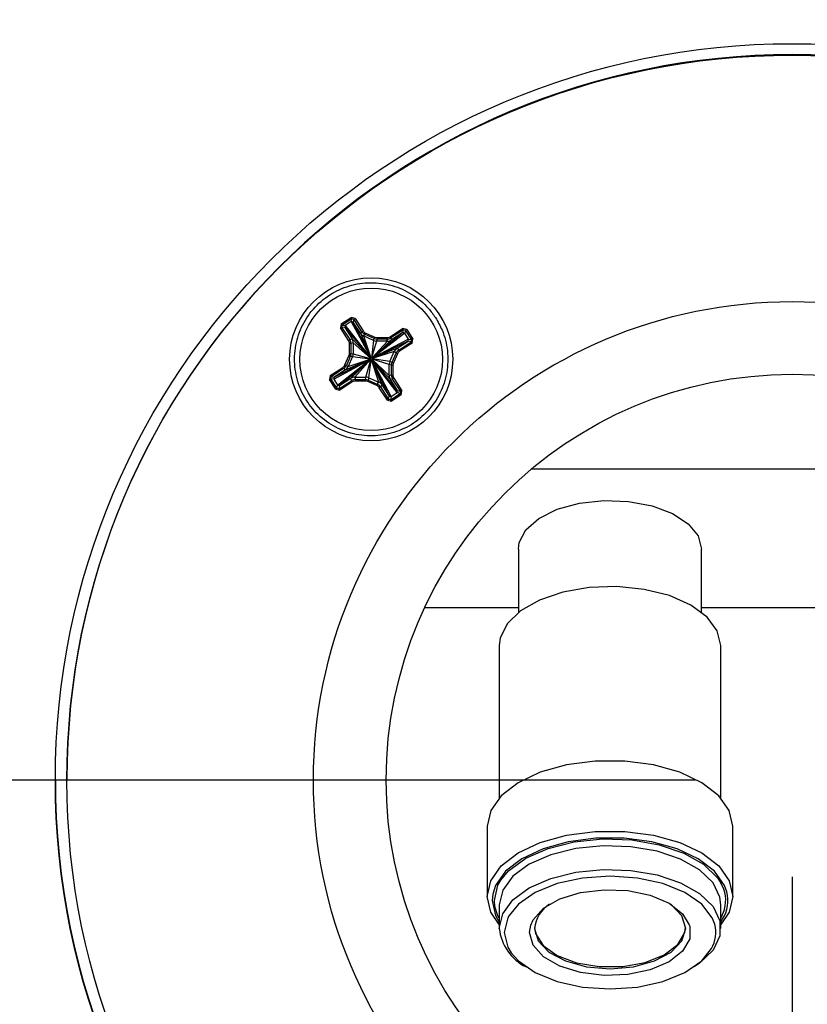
# Model space of a CAD drawing. Header units: inches. Extents: x 0.3 to 33.8, y 0.2 to 21.7.
# Tile 46 of 209: x 9.435 to 9.756, y 10.157 to 10.558. Entities that reach past the tile are written whole.
import ezdxf

# ---------------------------------------------------------------- set-up
doc = ezdxf.new("R2010")
doc.units = ezdxf.units.IN
doc.header["$MEASUREMENT"] = 0
doc.layers.add('BORDERS', color=7, linetype='Continuous')
doc.styles.add('SLDTEXTSTYLE0', font='TXT', dxfattribs={"width": 0.75})
doc.dimstyles.new('SLDDIMSTYLE1', dxfattribs={"dimtxt": 0.1377952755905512, "dimasz": 0.14, "dimexe": 0, "dimexo": 0.0625, "dimgap": 0.0344488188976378, "dimtad": 1, "dimdec": 3, "dimlfac": 5, "dimrnd": 1e-09, "dimzin": 4, "dimdsep": 46, "dimtxsty": 'SLDTEXTSTYLE0', "dimblk1": 'CLOSED', "dimblk2": 'CLOSED', "dimsah": 1, "dimcen": 0.09, "dimadec": 0, "dimazin": 1, "dimtfac": 1, "dimtdec": 3, "dimtofl": 0, "dimtmove": 0, "dimatfit": 3, "dimldrblk": 'CLOSED', "dimfxl": 0, "dimfrac": 2, "dimtolj": 1, "dimtzin": 12, "dimarcsym": 0})

# ---------------------------------------------------------------- blocks, each defined once
blk = doc.blocks.new('_Closed')
at = {"color": 0, "linetype": 'ByBlock', "lineweight": -2}
for p, q in [((-1, 0.166667), (0, 0)), ((-1, 0.166667), (-1, -0.166667)), ((0, 0), (-1, -0.166667)), ((0, 0), (-1, 0))]:
    blk.add_line(p, q, dxfattribs=at)
blk = doc.blocks.new('_D_3')
at = {"layer": 'BORDERS'}
for p, q in [((9.749587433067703, 10.20881971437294), (9.749587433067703, 8.77454355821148)), ((7.549587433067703, 9.383824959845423), (7.549587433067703, 8.77454355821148)), ((8.473447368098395, 9.238830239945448), (8.431462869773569, 9.238830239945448)), ((8.431462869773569, 9.238830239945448), (8.431462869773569, 9.020080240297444)), ((8.77889356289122, 9.238830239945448), (8.820878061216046, 9.238830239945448)), ((8.820878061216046, 9.238830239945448), (8.820878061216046, 9.020080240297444)), ((8.431462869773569, 9.020080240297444), (8.473447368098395, 9.020080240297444)), ((8.820878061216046, 9.020080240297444), (8.77889356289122, 9.020080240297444)), ((7.549587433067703, 8.813913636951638), (9.749587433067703, 8.813913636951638))]:
    blk.add_line(p, q, dxfattribs=at)
at = {"layer": 'BORDERS', "xscale": 0.14, "yscale": 0.14, "rotation": 180.0000000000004}
blk.add_blockref('_Closed', (7.549587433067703, 8.813913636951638, -0.1843893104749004), dxfattribs=at)
at = {"layer": 'BORDERS', "xscale": 0.14, "yscale": 0.14}
blk.add_blockref('_Closed', (9.749587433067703, 8.813913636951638, -0.1843893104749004), dxfattribs=at)
at = {"layer": 'BORDERS', "char_height": 0.1377952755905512, "attachment_point": 1, "style": 'SLDTEXTSTYLE0'}
for s, insert in [('279', (8.473447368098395, 9.197707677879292)), ('11.000', (8.346178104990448, 8.991541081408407))]:
    blk.add_mtext(s, dxfattribs=dict(at, insert=insert))
blk = doc.blocks.new('_D_4')
at = {"layer": 'BORDERS'}
for p, q in [((7.1200697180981, 10.248160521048), (7.1200697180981, 10.58982045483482)), ((6.69515311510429, 10.45494374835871), (6.69515311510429, 10.49692824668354)), ((6.69515311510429, 10.49692824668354), (6.913903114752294, 10.49692824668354)), ((6.913903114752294, 10.49692824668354), (6.913903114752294, 10.45494374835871)), ((9.710217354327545, 10.248160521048), (7.080699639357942, 10.248160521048)), ((7.1200697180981, 9.288189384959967), (7.1200697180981, 10.248160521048)), ((6.69515311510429, 10.14949755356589), (6.69515311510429, 10.10751305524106)), ((6.913903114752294, 10.10751305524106), (6.913903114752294, 10.14949755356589)), ((6.69515311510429, 10.10751305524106), (6.913903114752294, 10.10751305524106)), ((7.535217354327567, 9.288189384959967), (7.080699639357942, 9.288189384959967))]:
    blk.add_line(p, q, dxfattribs=at)
at = {"layer": 'BORDERS', "xscale": 0.14, "yscale": 0.14}
for p, rotation in [((7.1200697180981, 10.248160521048, -0.1843893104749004), 90.0000000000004), ((7.1200697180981, 9.288189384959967, -0.1843893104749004), 270.0000000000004)]:
    blk.add_blockref('_Closed', p, dxfattribs=dict(at, rotation=rotation))
at = {"layer": 'BORDERS', "char_height": 0.1377952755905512, "attachment_point": 1, "rotation": 90, "style": 'SLDTEXTSTYLE0'}
for s, insert in [('4.800', (6.942442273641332, 10.07313599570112)), ('122', (6.736275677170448, 10.14949755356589))]:
    blk.add_mtext(s, dxfattribs=dict(at, insert=insert))

msp = doc.modelspace()

# ---------------------------------------------------------------- linework, layer by layer
at = {"color": 7, "linetype": 'Continuous', "lineweight": 25}
for p, q in [((9.56600729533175, 10.43402847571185), (9.569957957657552, 10.43659047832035)), ((9.570283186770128, 10.43609402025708), (9.566332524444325, 10.43353201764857)), ((9.571611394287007, 10.43623797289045), (9.569957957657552, 10.43659047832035)), ((9.570013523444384, 10.43492487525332), (9.570283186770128, 10.43609402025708)), ((9.570283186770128, 10.43609402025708), (9.571109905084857, 10.43591776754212)), ((9.571611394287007, 10.43623797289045), (9.574919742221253, 10.43113685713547)), ((9.56600729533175, 10.43402847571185), (9.565654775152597, 10.43237510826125)), ((9.568963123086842, 10.42727399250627), (9.565654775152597, 10.43237510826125)), ((9.566156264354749, 10.43270533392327), (9.566332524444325, 10.43353201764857)), ((9.566156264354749, 10.43270533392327), (9.569464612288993, 10.42760421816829)), ((9.567421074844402, 10.43253129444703), (9.566156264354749, 10.43270533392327)), ((9.566332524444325, 10.43353201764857), (9.567597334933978, 10.43335797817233)), ((9.567597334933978, 10.43335797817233), (9.567421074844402, 10.43253129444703)), ((9.567421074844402, 10.43253129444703), (9.570379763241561, 10.42796931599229)), ((9.567421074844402, 10.43253129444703), (9.577892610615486, 10.42012896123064)), ((9.570013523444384, 10.43492487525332), (9.567597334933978, 10.43335797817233)), ((9.567597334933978, 10.43335797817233), (9.577906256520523, 10.42013994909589)), ((9.570840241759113, 10.43474862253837), (9.570013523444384, 10.43492487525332)), ((9.570013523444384, 10.43492487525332), (9.577969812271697, 10.4201811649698)), ((9.571109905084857, 10.43591776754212), (9.570840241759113, 10.43474862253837)), ((9.573798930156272, 10.43018664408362), (9.570840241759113, 10.43474862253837)), ((9.570840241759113, 10.43474862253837), (9.577985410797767, 10.42018914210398)), ((9.5744182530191, 10.43081665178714), (9.571109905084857, 10.43591776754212)), ((9.585880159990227, 10.42880014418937), (9.59098148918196, 10.43210835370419)), ((9.592634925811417, 10.43175584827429), (9.59098148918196, 10.43210835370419)), ((9.573798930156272, 10.43018664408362), (9.5744182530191, 10.43081665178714)), ((9.573798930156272, 10.43018664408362), (9.578009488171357, 10.4202000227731)), ((9.575713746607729, 10.42971102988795), (9.575094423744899, 10.42908102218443)), ((9.579173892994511, 10.42727126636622), (9.575094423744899, 10.42908102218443)), ((9.575094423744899, 10.42908102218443), (9.578042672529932, 10.42021238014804)), ((9.579368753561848, 10.42808957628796), (9.575713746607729, 10.42971102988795)), ((9.575956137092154, 10.43025235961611), (9.579611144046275, 10.42863090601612)), ((9.591037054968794, 10.43044275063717), (9.578533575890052, 10.42007227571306)), ((9.59186377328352, 10.43026649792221), (9.578544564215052, 10.42005863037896)), ((9.579173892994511, 10.42727126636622), (9.579368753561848, 10.42808957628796)), ((9.580574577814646, 10.42842550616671), (9.580573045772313, 10.42783282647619)), ((9.580574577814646, 10.42842550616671), (9.584573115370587, 10.42841525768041)), ((9.584573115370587, 10.42841525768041), (9.584571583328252, 10.4278225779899)), ((9.591306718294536, 10.43161189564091), (9.586205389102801, 10.42830368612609)), ((9.586205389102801, 10.42830368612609), (9.586474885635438, 10.42748418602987)), ((9.591037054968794, 10.43044275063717), (9.586474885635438, 10.42748418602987)), ((9.591037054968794, 10.43044275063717), (9.591306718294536, 10.43161189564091)), ((9.59186377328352, 10.43026649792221), (9.591037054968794, 10.43044275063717)), ((9.591306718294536, 10.43161189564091), (9.592133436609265, 10.43143564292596)), ((9.592133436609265, 10.43143564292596), (9.59186377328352, 10.43026649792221)), ((9.593430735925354, 10.42785041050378), (9.59186377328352, 10.43026649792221)), ((9.594695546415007, 10.42748514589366), (9.592133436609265, 10.43143564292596)), ((9.592634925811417, 10.43175584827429), (9.59519703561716, 10.42780535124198)), ((9.569337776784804, 10.42196863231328), (9.56934802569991, 10.42596700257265)), ((9.569464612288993, 10.42760421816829), (9.570379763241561, 10.42796931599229)), ((9.569945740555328, 10.42597048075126), (9.569935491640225, 10.42197211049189)), ((9.570860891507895, 10.42633557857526), (9.569945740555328, 10.42597048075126)), ((9.570379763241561, 10.42796931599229), (9.577872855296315, 10.42011141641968)), ((9.570860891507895, 10.42633557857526), (9.570849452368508, 10.42187287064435)), ((9.570860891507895, 10.42633557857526), (9.577848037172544, 10.42008615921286)), ((9.579173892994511, 10.42727126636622), (9.57824353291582, 10.4202313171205)), ((9.580378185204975, 10.42701451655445), (9.57831510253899, 10.42021605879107)), ((9.584841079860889, 10.42700307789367), (9.578490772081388, 10.42011684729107)), ((9.586474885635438, 10.42748418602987), (9.578516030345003, 10.42009203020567)), ((9.593430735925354, 10.42785041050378), (9.578585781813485, 10.41999507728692)), ((9.59325447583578, 10.42702372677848), (9.57859375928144, 10.41997947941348)), ((9.588692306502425, 10.42406516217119), (9.578604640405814, 10.41995540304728)), ((9.580573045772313, 10.42783282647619), (9.580378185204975, 10.42701451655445)), ((9.584841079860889, 10.42700307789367), (9.580378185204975, 10.42701451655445)), ((9.584571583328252, 10.4278225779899), (9.580573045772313, 10.42783282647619)), ((9.584841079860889, 10.42700307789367), (9.584571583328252, 10.4278225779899)), ((9.588692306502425, 10.42406516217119), (9.59325447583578, 10.42702372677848)), ((9.588692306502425, 10.42406516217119), (9.589417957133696, 10.42335025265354)), ((9.589417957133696, 10.42335025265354), (9.594519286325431, 10.42665846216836)), ((9.594844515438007, 10.42615198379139), (9.589743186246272, 10.42284377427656)), ((9.59325447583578, 10.42702372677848), (9.593430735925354, 10.42785041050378)), ((9.594519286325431, 10.42665846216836), (9.59325447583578, 10.42702372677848)), ((9.593430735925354, 10.42785041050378), (9.594695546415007, 10.42748514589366)), ((9.594695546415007, 10.42748514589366), (9.594519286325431, 10.42665846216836)), ((9.594844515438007, 10.42615198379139), (9.59519703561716, 10.42780535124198)), ((9.56751084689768, 10.41735038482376), (9.569132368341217, 10.42100523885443)), ((9.56967873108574, 10.42076786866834), (9.568057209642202, 10.41711301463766)), ((9.570592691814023, 10.4206686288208), (9.568782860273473, 10.41658933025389)), ((9.570592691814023, 10.4206686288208), (9.56967873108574, 10.42076786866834)), ((9.569935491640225, 10.42197211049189), (9.570849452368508, 10.42187287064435)), ((9.570592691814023, 10.4206686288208), (9.577733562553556, 10.41983893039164)), ((9.570849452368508, 10.42187287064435), (9.577748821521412, 10.41991049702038)), ((9.587586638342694, 10.42276972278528), (9.578616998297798, 10.41992222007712)), ((9.585776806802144, 10.41869042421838), (9.587586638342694, 10.42276972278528)), ((9.586690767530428, 10.41839995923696), (9.588312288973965, 10.42205481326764)), ((9.588858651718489, 10.42180742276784), (9.587237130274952, 10.41815256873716)), ((9.588312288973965, 10.42205481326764), (9.587586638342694, 10.42276972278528)), ((9.561524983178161, 10.41300582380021), (9.566626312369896, 10.41631403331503)), ((9.562938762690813, 10.4115086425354), (9.577783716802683, 10.41956522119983)), ((9.563115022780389, 10.4123353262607), (9.577775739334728, 10.41958081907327)), ((9.564505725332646, 10.40909255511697), (9.577824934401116, 10.4195016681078)), ((9.565332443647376, 10.40891630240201), (9.577835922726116, 10.4194880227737)), ((9.567677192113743, 10.41529389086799), (9.577764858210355, 10.41960489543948)), ((9.568057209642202, 10.41711301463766), (9.568782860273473, 10.41658933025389)), ((9.568782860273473, 10.41658933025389), (9.577752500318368, 10.41963807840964)), ((9.56989461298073, 10.41187486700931), (9.577853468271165, 10.41946826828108)), ((9.57152841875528, 10.4123559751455), (9.577878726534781, 10.41944345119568)), ((9.575991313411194, 10.41234453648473), (9.578054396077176, 10.41934423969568)), ((9.577195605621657, 10.41208778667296), (9.578125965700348, 10.41932898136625)), ((9.58127507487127, 10.41027803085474), (9.578326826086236, 10.41934791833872)), ((9.578360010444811, 10.41936027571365), (9.582570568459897, 10.40917240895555)), ((9.585529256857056, 10.4046104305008), (9.578384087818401, 10.41937115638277)), ((9.586355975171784, 10.40443417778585), (9.578399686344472, 10.41937913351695)), ((9.58877216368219, 10.40600107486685), (9.578463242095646, 10.41942034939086)), ((9.588948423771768, 10.40682775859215), (9.578476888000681, 10.41943133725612)), ((9.585989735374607, 10.41138973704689), (9.578496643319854, 10.41944888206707)), ((9.585508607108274, 10.41302347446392), (9.578521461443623, 10.41947413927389)), ((9.58552004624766, 10.41748618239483), (9.578620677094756, 10.41964980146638)), ((9.585776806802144, 10.41869042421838), (9.578635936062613, 10.41972136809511)), ((9.585508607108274, 10.41302347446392), (9.58552004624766, 10.41748618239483)), ((9.586434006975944, 10.41719571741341), (9.58552004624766, 10.41748618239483)), ((9.585776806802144, 10.41869042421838), (9.586690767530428, 10.41839995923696)), ((9.58642375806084, 10.41319734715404), (9.586434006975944, 10.41719571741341)), ((9.587031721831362, 10.41718917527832), (9.58702147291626, 10.41319080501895)), ((9.561524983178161, 10.41300582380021), (9.561172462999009, 10.41135245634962)), ((9.561673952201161, 10.41168268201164), (9.561850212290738, 10.41250936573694)), ((9.566951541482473, 10.41581757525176), (9.561850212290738, 10.41250936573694)), ((9.561850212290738, 10.41250936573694), (9.563115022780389, 10.4123353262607)), ((9.563115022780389, 10.4123353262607), (9.562938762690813, 10.4115086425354)), ((9.567677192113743, 10.41529389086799), (9.563115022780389, 10.4123353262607)), ((9.567677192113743, 10.41529389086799), (9.566951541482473, 10.41581757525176)), ((9.57152841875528, 10.4123559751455), (9.575991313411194, 10.41234453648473)), ((9.57152841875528, 10.4123559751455), (9.571797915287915, 10.4113452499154)), ((9.575796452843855, 10.41133500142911), (9.575991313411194, 10.41234453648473)), ((9.577195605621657, 10.41208778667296), (9.577000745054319, 10.41107825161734)), ((9.577195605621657, 10.41208778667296), (9.58127507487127, 10.41027803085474)), ((9.585508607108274, 10.41302347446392), (9.58642375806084, 10.41319734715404)), ((9.563734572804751, 10.40740195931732), (9.561172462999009, 10.41135245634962)), ((9.561673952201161, 10.41168268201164), (9.564236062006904, 10.40773218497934)), ((9.562938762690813, 10.4115086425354), (9.561673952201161, 10.41168268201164)), ((9.562938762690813, 10.4115086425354), (9.564505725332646, 10.40909255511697)), ((9.564236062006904, 10.40773218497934), (9.564505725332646, 10.40909255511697)), ((9.564505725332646, 10.40909255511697), (9.565332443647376, 10.40891630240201)), ((9.565062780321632, 10.40755593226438), (9.570164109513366, 10.4108641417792)), ((9.565332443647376, 10.40891630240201), (9.565062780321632, 10.40755593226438)), ((9.565332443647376, 10.40891630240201), (9.56989461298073, 10.41187486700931)), ((9.570489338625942, 10.41035766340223), (9.565388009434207, 10.40704945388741)), ((9.570164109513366, 10.4108641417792), (9.56989461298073, 10.41187486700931)), ((9.571797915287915, 10.4113452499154), (9.571796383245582, 10.41074254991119)), ((9.575794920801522, 10.41073230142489), (9.571796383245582, 10.41074254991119)), ((9.571797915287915, 10.4113452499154), (9.575796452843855, 10.41133500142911)), ((9.575796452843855, 10.41133500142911), (9.575794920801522, 10.41073230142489)), ((9.580413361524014, 10.40890544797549), (9.576758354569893, 10.41052690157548)), ((9.577000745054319, 10.41107825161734), (9.580655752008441, 10.40945679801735)), ((9.580655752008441, 10.40945679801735), (9.58127507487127, 10.41027803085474)), ((9.58475810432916, 10.40291983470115), (9.581449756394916, 10.40802095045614)), ((9.582570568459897, 10.40917240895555), (9.581951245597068, 10.40835117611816)), ((9.581951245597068, 10.40835117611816), (9.585259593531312, 10.40325006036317)), ((9.582570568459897, 10.40917240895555), (9.585529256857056, 10.4046104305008)), ((9.586904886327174, 10.41156360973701), (9.585989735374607, 10.41138973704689)), ((9.588948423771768, 10.40682775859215), (9.585989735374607, 10.41138973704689)), ((9.590213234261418, 10.40646249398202), (9.586904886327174, 10.41156360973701)), ((9.587406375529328, 10.41188381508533), (9.59071472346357, 10.40678269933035)), ((9.563734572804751, 10.40740195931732), (9.565388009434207, 10.40704945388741)), ((9.565062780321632, 10.40755593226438), (9.564236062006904, 10.40773218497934)), ((9.585259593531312, 10.40325006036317), (9.585529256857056, 10.4046104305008)), ((9.585529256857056, 10.4046104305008), (9.586355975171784, 10.40443417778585)), ((9.58608631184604, 10.40307380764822), (9.590036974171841, 10.40563581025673)), ((9.586355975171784, 10.40443417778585), (9.58608631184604, 10.40307380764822)), ((9.586355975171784, 10.40443417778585), (9.58877216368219, 10.40600107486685)), ((9.590362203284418, 10.40512933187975), (9.586411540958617, 10.40256732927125)), ((9.58877216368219, 10.40600107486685), (9.588948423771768, 10.40682775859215)), ((9.590036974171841, 10.40563581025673), (9.58877216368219, 10.40600107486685)), ((9.588948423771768, 10.40682775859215), (9.590213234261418, 10.40646249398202)), ((9.590213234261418, 10.40646249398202), (9.590036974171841, 10.40563581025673)), ((9.590362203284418, 10.40512933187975), (9.59071472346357, 10.40678269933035)), ((9.58475810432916, 10.40291983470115), (9.586411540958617, 10.40256732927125)), ((9.58608631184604, 10.40307380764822), (9.585259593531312, 10.40325006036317)), ((9.643489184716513, 10.37492615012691), (9.85568171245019, 10.37492947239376)), ((9.638115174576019, 10.34225220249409), (9.638115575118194, 10.31652125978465)), ((9.712715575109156, 10.31652242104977), (9.71271517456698, 10.34225336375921)), ((9.638115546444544, 10.31836326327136), (9.599935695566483, 10.31836266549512)), ((9.786457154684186, 10.31836558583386), (9.712715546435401, 10.31836443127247)), ((9.630315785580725, 10.30300102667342), (9.630316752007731, 10.24091748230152)), ((9.720516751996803, 10.24091888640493), (9.720515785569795, 10.30300243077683)), ((9.454287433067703, 10.2484075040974), (9.454287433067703, 10.24818979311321)), ((9.625416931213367, 10.22940522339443), (9.625417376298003, 10.20081286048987)), ((9.725417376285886, 10.20081441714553), (9.725416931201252, 10.22940678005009)), ((9.627652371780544, 10.20165100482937), (9.627417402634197, 10.19912103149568)), ((9.62854725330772, 10.19664277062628), (9.628317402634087, 10.19912104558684)), ((9.630317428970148, 10.19742922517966), (9.63031757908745, 10.1877856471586)), ((9.720517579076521, 10.187787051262), (9.72051742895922, 10.19743062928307)), ((9.722037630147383, 10.19554625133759), (9.720517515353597, 10.19188062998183)), ((9.72051753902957, 10.19035967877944), (9.721271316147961, 10.19155363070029)), ((9.642617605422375, 10.18609397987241), (9.643123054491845, 10.18915314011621))]:
    msp.add_line(p, q, dxfattribs=at)
at = {"color": 7, "linetype": 'Continuous', "lineweight": 25, "flags": 128}
for points in [[(9.638115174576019, 10.34225220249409), (9.638462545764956, 10.34496083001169), (9.64120306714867, 10.35017723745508), (9.646480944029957, 10.35480592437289), (9.653904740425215, 10.35850360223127), (9.662923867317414, 10.36099603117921), (9.672869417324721, 10.36209835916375), (9.683003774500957, 10.36172883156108), (9.692575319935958, 10.35991485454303), (9.70087417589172, 10.35679096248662), (9.707284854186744, 10.35258884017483), (9.711331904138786, 10.34762013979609), (9.712715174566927, 10.3422533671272)], [(9.72051578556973, 10.30300243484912), (9.719098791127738, 10.30898382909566), (9.714937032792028, 10.3145893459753), (9.708292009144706, 10.31946677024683), (9.699581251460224, 10.32330963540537), (9.689352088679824, 10.32587648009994), (9.678247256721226, 10.32700602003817), (9.666964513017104, 10.32662728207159), (9.656212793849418, 10.32476406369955), (9.64666766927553, 10.3215334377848), (9.638928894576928, 10.31713839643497), (9.633482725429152, 10.3118550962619), (9.630671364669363, 10.30601550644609), (9.630315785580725, 10.30300102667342)], [(9.725416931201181, 10.22940678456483), (9.723963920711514, 10.23578808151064), (9.71968953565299, 10.24179847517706), (9.712842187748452, 10.24708866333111), (9.703819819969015, 10.25135119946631), (9.693146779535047, 10.25433836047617), (9.681443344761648, 10.25587654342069), (9.669389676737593, 10.2558763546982), (9.65768629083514, 10.25433780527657), (9.647013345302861, 10.25135031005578), (9.637991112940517, 10.24708749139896), (9.631143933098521, 10.24179708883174), (9.62686973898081, 10.23578656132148), (9.625416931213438, 10.2294052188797)], [(9.625417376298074, 10.20081285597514), (9.626870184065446, 10.20719419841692), (9.631144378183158, 10.21320472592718), (9.637991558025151, 10.2184951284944), (9.647013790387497, 10.22275794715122), (9.657686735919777, 10.22574544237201), (9.66939012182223, 10.22728399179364), (9.681443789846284, 10.22728418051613), (9.693147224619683, 10.22574599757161), (9.70382026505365, 10.22275883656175), (9.712842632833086, 10.21849630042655), (9.719689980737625, 10.21320611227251), (9.723964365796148, 10.20719571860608), (9.725417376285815, 10.20081442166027), (9.723964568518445, 10.19443307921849), (9.720517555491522, 10.18930215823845)], [(9.722972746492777, 10.20259854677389), (9.72202251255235, 10.20524857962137), (9.717919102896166, 10.21101855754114), (9.711345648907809, 10.21609713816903), (9.70268417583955, 10.22018917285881), (9.692438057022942, 10.22305684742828), (9.68120275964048, 10.22453350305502), (9.669631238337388, 10.22453332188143), (9.658395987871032, 10.22305631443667), (9.648149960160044, 10.22018831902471), (9.639488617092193, 10.21609601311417), (9.632915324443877, 10.21101722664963), (9.628812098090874, 10.20524712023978), (9.627652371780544, 10.20165100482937)], [(9.63095162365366, 10.20740379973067), (9.634143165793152, 10.21122197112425), (9.641082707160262, 10.21631590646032), (9.65017962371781, 10.22032947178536), (9.66086232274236, 10.22301048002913), (9.672459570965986, 10.22419047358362), (9.684242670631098, 10.2237953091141), (9.695471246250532, 10.22184981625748), (9.705439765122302, 10.21847623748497), (9.713521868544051, 10.21388654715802), (9.719209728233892, 10.20836913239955), (9.720574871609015, 10.20626156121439)], [(9.72051742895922, 10.19743062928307), (9.720161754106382, 10.20044510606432), (9.717350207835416, 10.20628460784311), (9.711903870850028, 10.21156773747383), (9.704164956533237, 10.21596253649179), (9.694619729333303, 10.21919286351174), (9.683867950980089, 10.22105574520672), (9.672585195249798, 10.22143412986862), (9.661480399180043, 10.22030424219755), (9.651251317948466, 10.2177370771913), (9.642540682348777, 10.2138939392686), (9.635895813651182, 10.2090163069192), (9.631734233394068, 10.20341065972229), (9.63031742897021, 10.19742922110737), (9.63031742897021, 10.19742922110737)], [(9.630317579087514, 10.18778564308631), (9.631734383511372, 10.19376708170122), (9.635895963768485, 10.19937272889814), (9.642540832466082, 10.20425036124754), (9.65125146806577, 10.20809349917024), (9.661480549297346, 10.21066066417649), (9.672585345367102, 10.21179055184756), (9.683868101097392, 10.21141216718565), (9.694619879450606, 10.20954928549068), (9.70416510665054, 10.20631895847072), (9.711904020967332, 10.20192415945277), (9.71735035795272, 10.19664102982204), (9.720161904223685, 10.19080152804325), (9.720161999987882, 10.18477257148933), (9.717350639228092, 10.17893298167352), (9.711904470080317, 10.17364968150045), (9.709628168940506, 10.17211427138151)], [(9.718055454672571, 10.18945193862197), (9.717048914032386, 10.19204413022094), (9.712743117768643, 10.19758763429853), (9.705893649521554, 10.20234789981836), (9.696967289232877, 10.20600052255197), (9.686572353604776, 10.20829658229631), (9.675417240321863, 10.20907960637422), (9.664262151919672, 10.2082962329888), (9.65386728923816, 10.20599984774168), (9.644941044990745, 10.2023469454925), (9.638091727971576, 10.19758646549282), (9.634307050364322, 10.19299672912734)], [(9.628317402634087, 10.19912104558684), (9.629797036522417, 10.20536773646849), (9.63095162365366, 10.20740379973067)], [(9.643123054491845, 10.18915314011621), (9.64407473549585, 10.19124990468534), (9.648316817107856, 10.19594774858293), (9.654966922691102, 10.19977008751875), (9.663434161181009, 10.20237728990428), (9.67296618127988, 10.20353769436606), (9.682716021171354, 10.20314819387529), (9.691817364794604, 10.20124339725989), (9.699461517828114, 10.19799255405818), (9.704969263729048, 10.19368451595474), (9.70766656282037, 10.18928772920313)], [(9.630317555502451, 10.18930075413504), (9.62687038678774, 10.19443155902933), (9.625417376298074, 10.20081285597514)], [(9.627417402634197, 10.19912103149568), (9.628812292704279, 10.19299498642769), (9.630317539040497, 10.19035827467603)], [(9.630317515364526, 10.19187922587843), (9.629797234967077, 10.19287440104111), (9.62854725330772, 10.19664277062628)], [(9.644617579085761, 10.18778586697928), (9.646125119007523, 10.18271011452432), (9.650500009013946, 10.17813125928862), (9.657314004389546, 10.17449751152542), (9.665900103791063, 10.1721645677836), (9.675417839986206, 10.17136079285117), (9.684935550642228, 10.17216486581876), (9.693521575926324, 10.17449807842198), (9.700335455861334, 10.1781320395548), (9.704710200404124, 10.18271103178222), (9.70621757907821, 10.18778683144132), (9.704710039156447, 10.19286258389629), (9.700335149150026, 10.19744143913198), (9.700071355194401, 10.19763215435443)], [(9.634307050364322, 10.19299672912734), (9.633786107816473, 10.19204282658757), (9.632317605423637, 10.18609381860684)], [(9.70766656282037, 10.18928772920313), (9.707851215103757, 10.18870207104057), (9.707851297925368, 10.18348793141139), (9.704969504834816, 10.17850539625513), (9.699461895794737, 10.17419718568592), (9.691817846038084, 10.1709461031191), (9.6827165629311, 10.16904102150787), (9.67296673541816, 10.16865121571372), (9.663434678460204, 10.16981132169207), (9.654967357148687, 10.17241825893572), (9.648317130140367, 10.17624038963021), (9.644074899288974, 10.18093810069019), (9.642617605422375, 10.18609397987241), (9.642617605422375, 10.18609397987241)], [(9.644624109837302, 10.1881242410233), (9.645057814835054, 10.18569549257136), (9.648147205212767, 10.18082774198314), (9.653906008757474, 10.17670739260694), (9.66177051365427, 10.17373777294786), (9.670970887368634, 10.17220957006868), (9.68060653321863, 10.17227237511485), (9.689734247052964, 10.17392004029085), (9.697460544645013, 10.1769912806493), (9.703029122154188, 10.18118546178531), (9.705894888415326, 10.18609202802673), (9.706211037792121, 10.18812519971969)], [(9.632317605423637, 10.18609381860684), (9.633786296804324, 10.18014485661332), (9.63517553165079, 10.17786352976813)], [(9.63517553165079, 10.17786352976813), (9.638092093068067, 10.17460135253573), (9.644941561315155, 10.1698410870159), (9.653867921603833, 10.16618846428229), (9.664262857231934, 10.16389240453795), (9.675417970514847, 10.16310938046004), (9.686573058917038, 10.16389275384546), (9.69696792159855, 10.16618913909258), (9.705894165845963, 10.16984204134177), (9.712743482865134, 10.17460252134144), (9.716724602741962, 10.179534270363)]]:
    msp.add_lwpolyline(points, dxfattribs=at)
at = {"color": 7, "linetype": 'Continuous', "lineweight": 25}
for centre, radius in [((9.749588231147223, 10.24815197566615), 0.2999959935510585), ((9.749579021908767, 10.24818900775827), 0.2952915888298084), ((9.57818378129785, 10.41958504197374), 0.03319903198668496), ((9.578185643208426, 10.41957832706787), 0.0290152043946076), ((9.749582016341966, 10.24818913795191), 0.1949060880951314), ((9.749582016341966, 10.24818913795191), 0.1949060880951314), ((9.749582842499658, 10.24818919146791), 0.1652839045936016)]:
    msp.add_circle(centre, radius, dxfattribs=at)
for centre, radius, start, end in [((9.749587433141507, 10.24839807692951), 0.2953000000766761, 0.001829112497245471, 179.9990679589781), ((9.59986587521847, 10.45582836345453), 0.03556093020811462, 212.7506316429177, 213.7068932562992), ((9.55883894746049, 10.45568871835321), 0.02326944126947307, 301.8260511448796, 303.2911407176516), ((9.552690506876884, 10.45260888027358), 0.02403076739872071, 302.6486716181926, 304.0803427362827), ((9.595915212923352, 10.45326636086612), 0.03556093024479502, 212.750631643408, 213.7068932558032), ((9.62088940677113, 10.45134623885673), 0.03556093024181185, 212.7506316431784, 213.7068932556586), ((9.562147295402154, 10.45058760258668), 0.02326944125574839, 301.8260511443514, 303.2911407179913), ((9.532387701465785, 10.44943600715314), 0.04760484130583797, 335.5217277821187, 336.2355937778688), ((9.536042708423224, 10.44781455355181), 0.04760484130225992, 335.521727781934, 336.2355937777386), ((9.615788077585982, 10.44803802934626), 0.03556093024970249, 212.7506316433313, 213.7068932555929), ((9.57986247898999, 10.45120659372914), 0.02326944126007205, 301.8260511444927, 303.2911407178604), ((9.555998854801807, 10.44750776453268), 0.02403076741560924, 302.6486716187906, 304.0803427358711), ((9.569531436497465, 10.44580790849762), 0.01984175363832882, 269.470368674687, 271.1964466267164), ((9.626126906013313, 10.44659726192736), 0.03737107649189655, 212.2446538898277, 213.1674855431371), ((9.5824245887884, 10.44725609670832), 0.02326944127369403, 301.8260511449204, 303.2911407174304), ((9.57795101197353, 10.44055592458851), 0.0214475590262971, 245.7214975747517, 247.312919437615), ((9.569521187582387, 10.44180953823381), 0.01984175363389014, 269.4703686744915, 271.1964466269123), ((9.578184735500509, 10.41978013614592), 0.0004549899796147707, 133.2722738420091, 137.7324908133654), ((9.57818473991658, 10.41978013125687), 0.0004549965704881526, 127.7383164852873, 129.9446484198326), ((9.578184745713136, 10.41978012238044), 0.0004550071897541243, 115.9821932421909, 118.1884908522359), ((9.578184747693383, 10.41978011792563), 0.000455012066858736, 108.1945662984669, 112.6546389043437), ((9.578184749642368, 10.4197801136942), 0.0004550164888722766, 73.35269422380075, 82.57725091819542), ((9.578184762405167, 10.41978013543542), 0.0004549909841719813, 43.27467402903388, 47.73488442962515), ((9.578184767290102, 10.41978013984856), 0.0004549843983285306, 37.74063893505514, 39.94701021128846), ((9.578184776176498, 10.41978014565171), 0.0004549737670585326, 25.98408289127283, 28.19048855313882), ((9.597646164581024, 10.4419416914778), 0.02196836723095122, 244.8570594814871, 246.4213492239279), ((9.621025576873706, 10.443289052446), 0.03737107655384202, 212.244653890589, 213.1674855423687), ((9.596534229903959, 10.43555191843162), 0.03556093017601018, 212.7506316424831, 213.7068932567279), ((9.576329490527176, 10.43690107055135), 0.02144755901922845, 245.7214975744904, 247.3129194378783), ((9.578184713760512, 10.41978014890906), 0.0004549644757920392, 163.3513646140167, 172.5766249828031), ((9.578184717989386, 10.4197801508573), 0.0004549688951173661, 198.1959932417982, 202.6563480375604), ((9.578184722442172, 10.41978015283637), 0.0004549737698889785, 205.9840829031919, 208.1904885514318), ((9.578184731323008, 10.41978015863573), 0.0004549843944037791, 217.7406389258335, 219.9470102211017), ((9.57818473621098, 10.41978016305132), 0.0004549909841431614, 223.2746740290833, 227.7348844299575), ((9.578184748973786, 10.41978018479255), 0.0004550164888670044, 253.3526942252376, 262.5772509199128), ((9.57818475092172, 10.41978018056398), 0.000455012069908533, 288.1945663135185, 292.6546388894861), ((9.578184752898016, 10.41978017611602), 0.000455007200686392, 295.9821932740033, 298.1884908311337), ((9.578184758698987, 10.41978016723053), 0.0004549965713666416, 307.7383164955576, 309.9446484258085), ((9.578184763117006, 10.4197801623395), 0.0004549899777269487, 313.2722738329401, 317.7324908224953), ((9.578184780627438, 10.41978014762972), 0.0004549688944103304, 18.19599323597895, 22.65634803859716), ((9.578184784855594, 10.41978014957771), 0.0004549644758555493, 343.3513646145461, 352.5766249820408), ((9.586950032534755, 10.43703376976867), 0.01984476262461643, 268.5099635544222, 270.2358539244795), ((9.596024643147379, 10.43828683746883), 0.02196836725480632, 244.8570594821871, 246.4213492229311), ((9.591432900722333, 10.43224370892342), 0.03556093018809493, 212.7506316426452, 213.7068932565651), ((9.586939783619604, 10.43303539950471), 0.01984476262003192, 268.5099635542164, 270.2358539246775), ((9.548208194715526, 10.43158622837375), 0.02403076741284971, 302.6486716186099, 304.0803427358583), ((9.601771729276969, 10.43080294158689), 0.03737107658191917, 212.2446538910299, 213.167485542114), ((9.530878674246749, 10.43102598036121), 0.05025094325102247, 335.9248690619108, 336.611587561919), ((9.534533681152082, 10.42940452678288), 0.05025094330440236, 335.924869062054, 336.6115875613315), ((9.568485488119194, 10.42825472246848), 0.02403076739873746, 302.6486716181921, 304.0803427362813), ((9.574633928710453, 10.43133456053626), 0.02326944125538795, 301.8260511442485, 303.2911407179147), ((9.550770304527, 10.42763573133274), 0.02403076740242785, 302.6486716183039, 304.0803427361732), ((9.596670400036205, 10.42749473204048), 0.03737107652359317, 212.2446538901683, 213.1674855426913), ((9.621644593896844, 10.42557461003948), 0.03737107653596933, 212.2446538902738, 213.1674855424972), ((9.577942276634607, 10.42623344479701), 0.02326944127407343, 301.8260511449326, 303.2911407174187), ((9.571793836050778, 10.42315360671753), 0.02403076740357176, 302.648671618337, 304.0803427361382), ((9.617693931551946, 10.42301260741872), 0.03737107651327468, 212.2446538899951, 213.1674855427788), ((9.749587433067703, 10.24841738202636), 0.3000000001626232, 180.0018865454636, 359.9981134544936), ((9.708467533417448, 10.19915127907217), 0.01404078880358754, 345.1224612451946, 30.42445797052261), ((9.708771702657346, 10.19913265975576), 0.01461786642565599, 328.7698460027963, 13.71540622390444), ((9.658247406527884, 10.18611866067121), 0.01373141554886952, 123.0260999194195, 173.0261994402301), ((9.65006108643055, 10.1898846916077), 0.01985477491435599, 186.0686553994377, 243.5178879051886), ((9.705374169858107, 10.18610551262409), 0.01311539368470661, 329.931647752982, 14.78262398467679)]:
    msp.add_arc(centre, radius, start, end, dxfattribs=at)
for centre, major_axis, ratio, start_param, end_param in [((9.576321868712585, 10.43183087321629), (0.001966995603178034, 0.002281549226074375), 0.9958668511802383, 2.858761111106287, 3.434401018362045), ((9.576938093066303, 10.43245772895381), (0.001923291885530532, 0.002312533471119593), 0.997388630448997, 2.841082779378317, 3.416722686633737), ((9.576938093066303, 10.4324522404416), (0.001573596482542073, 0.001825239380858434), 0.9958668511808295, 2.858761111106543, 3.434401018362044), ((9.580584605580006, 10.4308400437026), (0.0006172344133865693, 0.002943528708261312), 0.9974887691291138, 2.931552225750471, 3.344942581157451), ((9.580584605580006, 10.43083455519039), (0.0005075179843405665, 0.002355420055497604), 0.996065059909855, 2.937061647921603, 3.350452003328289), ((9.584573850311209, 10.43082981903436), (-0.0008362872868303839, 0.00288925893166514), 0.9973850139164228, 2.858389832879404, 3.434029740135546), ((9.584573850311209, 10.43082433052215), (-0.0006871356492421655, 0.002309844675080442), 0.9958954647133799, 2.851016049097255, 3.426655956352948), ((9.566938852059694, 10.42596773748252), (0.002313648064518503, 0.0006745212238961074), 0.9958254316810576, 5.998075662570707, 6.573715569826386), ((9.566938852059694, 10.42597322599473), (0.002914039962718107, 0.0007433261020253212), 0.9975137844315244, 6.031915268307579, 6.607555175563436), ((9.567849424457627, 10.4263364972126), (0.002892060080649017, 0.0008431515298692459), 0.9958254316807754, 5.998075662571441, 6.573715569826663), ((9.580390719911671, 10.43002582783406), (0.0006343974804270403, 0.002944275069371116), 0.9960650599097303, 2.937061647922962, 3.350452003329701), ((9.584841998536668, 10.43001441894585), (-0.0008589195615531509, 0.002887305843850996), 0.9958954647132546, 2.851016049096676, 3.426655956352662), ((9.590336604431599, 10.42154232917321), (0.002301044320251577, -0.001944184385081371), 0.9958537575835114, 2.848800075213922, 3.424439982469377), ((9.566928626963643, 10.42197865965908), (0.002357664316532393, -0.000497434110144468), 0.9959889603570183, 6.074367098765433, 6.487757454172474), ((9.566928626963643, 10.42198414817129), (0.002921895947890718, -0.0007115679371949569), 0.9975332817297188, 6.105230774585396, 6.518621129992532), ((9.567838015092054, 10.4218854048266), (0.002947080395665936, -0.0006217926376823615), 0.9959889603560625, 6.074367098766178, 6.487757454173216), ((9.59105862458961, 10.42083099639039), (0.002354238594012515, -0.001870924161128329), 0.9976037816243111, 2.818832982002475, 3.394472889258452), ((9.59105862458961, 10.42082550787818), (0.001840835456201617, -0.001555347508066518), 0.9958537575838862, 2.848800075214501, 3.424439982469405), ((9.565310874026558, 10.41833229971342), (0.001840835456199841, -0.001555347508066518), 0.9958537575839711, 5.990392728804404, 6.566032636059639), ((9.565310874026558, 10.41833778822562), (0.002255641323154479, -0.001989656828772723), 0.9973934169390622, 6.011621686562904, 6.587261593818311), ((9.56603289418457, 10.41781672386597), (0.002301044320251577, -0.001944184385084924), 0.9958537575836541, 5.990392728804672, 6.56603263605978), ((9.588531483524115, 10.41747364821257), (0.002947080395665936, -0.0006217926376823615), 0.9959889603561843, 2.932774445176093, 3.34616480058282), ((9.589440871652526, 10.41718463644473), (0.002962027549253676, -0.0005186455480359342), 0.9975985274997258, 2.898258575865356, 3.311648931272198), ((9.589440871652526, 10.41717914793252), (0.002357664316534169, -0.0004974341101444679), 0.9959889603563, 2.932774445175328, 3.346164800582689), ((9.571527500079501, 10.40934463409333), (-0.000858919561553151, 0.002887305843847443), 0.9958954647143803, 5.992608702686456, 6.568248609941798), ((9.575978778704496, 10.40933322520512), (0.0006343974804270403, 0.002944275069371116), 0.9960650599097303, 6.078654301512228, 6.492044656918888), ((9.588520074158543, 10.41302255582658), (0.002892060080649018, 0.0008431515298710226), 0.9958254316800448, 2.856483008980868, 3.432122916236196), ((9.589430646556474, 10.41319555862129), (0.00286157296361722, 0.0009258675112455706), 0.9974233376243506, 2.82731852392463, 3.402958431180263), ((9.589430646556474, 10.41319007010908), (0.002313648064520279, 0.0006745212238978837), 0.9958254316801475, 2.85648300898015, 3.432122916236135), ((9.571795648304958, 10.40833896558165), (-0.0008929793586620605, 0.002871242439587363), 0.9977015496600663, 5.980251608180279, 6.555891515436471), ((9.571795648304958, 10.40833347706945), (-0.0006871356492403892, 0.002309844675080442), 0.9958954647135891, 5.992608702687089, 6.568248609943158), ((9.575784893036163, 10.40832325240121), (0.0005075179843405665, 0.002355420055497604), 0.9960650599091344, 6.078654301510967, 6.492044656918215), ((9.575784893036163, 10.40832874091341), (0.0006610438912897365, 0.002933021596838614), 0.9978054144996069, 6.088089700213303, 6.501480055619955), ((9.579431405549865, 10.40670556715), (0.001573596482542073, 0.001825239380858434), 0.9958668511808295, 6.000353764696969, 6.575993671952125), ((9.579431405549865, 10.40671105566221), (0.002023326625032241, 0.002224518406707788), 0.9976365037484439, 6.026875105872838, 6.602515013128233), ((9.580047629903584, 10.40752817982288), (0.001966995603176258, 0.002281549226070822), 0.99586685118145, 6.000353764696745, 6.575993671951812)]:
    msp.add_ellipse(centre, major_axis=major_axis, ratio=ratio, start_param=start_param, end_param=end_param, dxfattribs=at)
for points, knots in [([(9.6043617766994, 10.43657477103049), (9.603439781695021, 10.43786324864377), (9.600810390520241, 10.44153779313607), (9.594971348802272, 10.4463711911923), (9.58684612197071, 10.45001252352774), (9.5779940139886, 10.45121648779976), (9.56916509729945, 10.44990418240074), (9.561053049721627, 10.44617485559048), (9.554307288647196, 10.44032723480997), (9.549464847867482, 10.43282710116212), (9.546911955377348, 10.42427246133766), (9.546852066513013, 10.41534525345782), (9.549289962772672, 10.406757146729), (9.554031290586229, 10.39919276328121), (9.560698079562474, 10.39325511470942), (9.568758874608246, 10.38941753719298), (9.577571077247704, 10.38798594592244), (9.586432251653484, 10.38907451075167), (9.594635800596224, 10.39259631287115), (9.60152848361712, 10.39827115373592), (9.606558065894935, 10.40564458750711), (9.609333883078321, 10.41413647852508), (9.609596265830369, 10.42304124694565), (9.607719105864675, 10.43072609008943), (9.605307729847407, 10.4349268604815), (9.6043617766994, 10.43657477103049)], [0, 0, 0, 0, 0.02428672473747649, 0.06926208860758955, 0.1143432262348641, 0.1594251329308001, 0.2045070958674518, 0.2495890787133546, 0.2946710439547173, 0.3397529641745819, 0.3848348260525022, 0.4299166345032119, 0.4749984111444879, 0.5200801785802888, 0.5651619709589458, 0.6102438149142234, 0.6553257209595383, 0.7004076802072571, 0.7454896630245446, 0.7905716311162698, 0.8356535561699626, 0.8807354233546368, 0.9258172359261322, 0.9708990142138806, 1, 1, 1, 1]), ([(9.577892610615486, 10.42012896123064), (9.57788885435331, 10.42012576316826), (9.577882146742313, 10.42012005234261), (9.577875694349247, 10.4201140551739), (9.577872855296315, 10.42011141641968)], [0, 0, 0, 0, 0.5600000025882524, 0.9999999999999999, 0.9999999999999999, 0.9999999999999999, 0.9999999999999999]), ([(9.577969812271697, 10.4201811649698), (9.577957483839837, 10.42017418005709), (9.577935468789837, 10.42016170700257), (9.577915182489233, 10.42014659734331), (9.577906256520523, 10.42013994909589)], [0, 0, 0, 0, 0.5600001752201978, 1, 1, 1, 1]), ([(9.578009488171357, 10.4202000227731), (9.578004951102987, 10.4201980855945), (9.577996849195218, 10.42019462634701), (9.577988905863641, 10.4201908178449), (9.577985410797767, 10.42018914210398)], [0, 0, 0, 0, 0.5600000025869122, 1, 1, 1, 1]), ([(9.578533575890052, 10.42007227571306), (9.578530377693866, 10.42007603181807), (9.578524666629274, 10.42008273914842), (9.57851866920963, 10.42008919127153), (9.578516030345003, 10.42009203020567)], [0, 0, 0, 0, 0.5600000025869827, 1, 1, 1, 1]), ([(9.578585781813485, 10.41999507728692), (9.578578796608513, 10.42000740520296), (9.578566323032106, 10.42002941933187), (9.578551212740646, 10.4200497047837), (9.578544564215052, 10.42005863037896)], [0, 0, 0, 0, 0.5600001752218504, 1, 1, 1, 1]), ([(9.577764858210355, 10.41960489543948), (9.577766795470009, 10.41960035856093), (9.577770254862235, 10.41959225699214), (9.577774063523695, 10.41958431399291), (9.577775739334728, 10.41958081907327)], [0, 0, 0, 0, 0.5600000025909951, 1, 1, 1, 1]), ([(9.577783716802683, 10.41956522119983), (9.577790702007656, 10.41955289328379), (9.577803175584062, 10.41953087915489), (9.577818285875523, 10.41951059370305), (9.577824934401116, 10.4195016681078)], [0, 0, 0, 0, 0.5600001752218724, 1, 1, 1, 1]), ([(9.577835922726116, 10.4194880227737), (9.577839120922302, 10.41948426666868), (9.577844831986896, 10.41947755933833), (9.577850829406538, 10.41947110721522), (9.577853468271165, 10.41946826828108)], [0, 0, 0, 0, 0.5600000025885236, 1, 1, 1, 1]), ([(9.578360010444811, 10.41936027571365), (9.578364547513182, 10.41936221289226), (9.57837264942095, 10.41936567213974), (9.578380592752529, 10.41936948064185), (9.578384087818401, 10.41937115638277)], [0, 0, 0, 0, 0.5600000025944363, 1, 1, 1, 1]), ([(9.578399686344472, 10.41937913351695), (9.578412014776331, 10.41938611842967), (9.578434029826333, 10.41939859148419), (9.578454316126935, 10.41941370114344), (9.578463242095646, 10.41942034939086)], [0, 0, 0, 0, 0.5600001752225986, 1, 1, 1, 1]), ([(9.578476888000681, 10.41943133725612), (9.578480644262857, 10.41943453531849), (9.578487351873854, 10.41944024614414), (9.578493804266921, 10.41944624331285), (9.578496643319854, 10.41944888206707)], [0, 0, 0, 0, 0.5600000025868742, 1, 1, 1, 1]), ([(9.578604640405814, 10.41995540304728), (9.578602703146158, 10.41995993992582), (9.578599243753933, 10.41996804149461), (9.578595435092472, 10.41997598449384), (9.57859375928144, 10.41997947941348)], [0, 0, 0, 0, 0.5600000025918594, 1, 1, 1, 1])]:
    msp.add_open_spline(points, degree=3, knots=knots, dxfattribs=at)
for points in [[(9.577848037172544, 10.42008615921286), (9.577826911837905, 10.42005947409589), (9.577784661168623, 10.42000610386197), (9.577760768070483, 10.41994236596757), (9.577748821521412, 10.41991049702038)], [(9.57824353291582, 10.4202313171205), (9.578209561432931, 10.42023340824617), (9.578141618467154, 10.42023759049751), (9.578075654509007, 10.42022078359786), (9.578042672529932, 10.42021238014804)], [(9.578490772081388, 10.42011684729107), (9.578464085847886, 10.42013797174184), (9.578410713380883, 10.42018022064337), (9.578346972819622, 10.42020411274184), (9.57831510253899, 10.42021605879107)], [(9.577733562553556, 10.41983893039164), (9.577731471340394, 10.4198049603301), (9.577727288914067, 10.41973702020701), (9.577744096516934, 10.41967105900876), (9.577752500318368, 10.41963807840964)], [(9.577878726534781, 10.41944345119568), (9.577905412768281, 10.41942232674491), (9.577958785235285, 10.41938007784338), (9.578022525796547, 10.41935618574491), (9.578054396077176, 10.41934423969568)], [(9.578125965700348, 10.41932898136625), (9.578159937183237, 10.41932689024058), (9.578227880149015, 10.41932270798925), (9.578293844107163, 10.41933951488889), (9.578326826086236, 10.41934791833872)], [(9.578521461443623, 10.41947413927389), (9.578542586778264, 10.41950082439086), (9.578584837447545, 10.41955419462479), (9.578608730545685, 10.41961793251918), (9.578620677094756, 10.41964980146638)], [(9.578635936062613, 10.41972136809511), (9.578638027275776, 10.41975533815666), (9.578642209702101, 10.41982327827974), (9.578625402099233, 10.41988923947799), (9.578616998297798, 10.41992222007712)]]:
    msp.add_open_spline(points, degree=3, dxfattribs=at)

# ---------------------------------------------------------------- dimensions: what is measured, and where the dimension line sits
at = {"layer": 'BORDERS'}
dim = msp.add_linear_dim(base=(7.1200697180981, 10.248160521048), p1=(7.574587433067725, 9.288189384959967), p2=(9.749587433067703, 10.248160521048), angle=90.0000000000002, dimstyle='SLDDIMSTYLE1', dxfattribs=at)
dim.commit()
dim.dimension.update_dxf_attribs({"geometry": '_D_4', "text_midpoint": (7.1200697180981, 10.30222065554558), "dimtype": 160})
dim = msp.add_linear_dim(base=(9.749587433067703, 8.813913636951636), p1=(7.549587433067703, 9.42319503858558), p2=(9.749587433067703, 10.2481897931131), dimstyle='SLDDIMSTYLE1', dxfattribs=at)
dim.commit()
dim.dimension.update_dxf_attribs({"geometry": '_D_3', "text_midpoint": (8.626170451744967, 8.813913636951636), "dimtype": 160})

doc.saveas('drawing.dxf')
